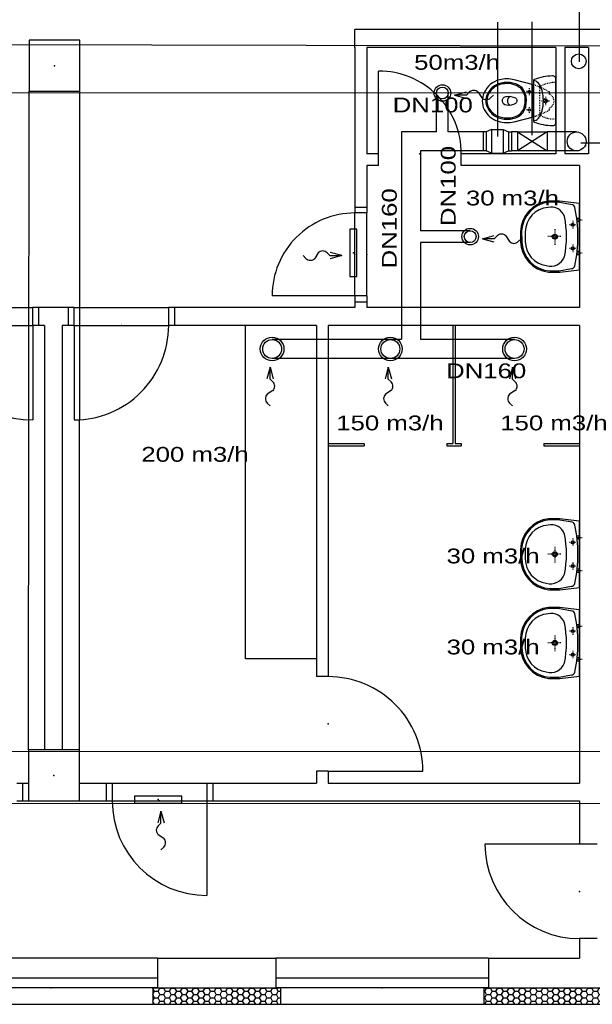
# Model space of a CAD drawing. Extents: x -196363 to 398972, y -489949 to -260582.
# Tile 204 of 256: x 259977 to 264820, y -480411 to -472087. Entities that reach past the tile are written whole.
import ezdxf

# ---------------------------------------------------------------- set-up
doc = ezdxf.new("R2010")
doc.units = 0
doc.header["$MEASUREMENT"] = 0
doc.linetypes.add('DASHED1', pattern=[1, 0.3, -0.4, 0.3])
for name, color, linetype in [('dvere', 1, 'Continuous'), ('navrh', 2, 'Continuous'), ('noszdiv', 1, 'Continuous'), ('okna', 2, 'Continuous'), ('tepizol', 8, 'Continuous'), ('VZT', 2, 'Continuous'), ('zarpred', 5, 'Continuous')]:
    doc.layers.add(name, color=color, linetype=linetype)
doc.styles.add('SPIRITTXTSTYLE1', font='ROMAN')
doc.linetypes.add('CERCH2', pattern='A,0,-1,[17,dur+dsp vaclavov.shx,S=0.003401,R=0,X=-1,Y=0],0', length=1)
pattern_1 = [(0, (578663.5, -350986), (47.625, 27.4963055), [-63.5, 31.75]), (60.000002, (578663.5, -350986), (-1.7e-06, 54.9926147), [31.75, -63.5]), (120.000003, (578663.5, -350986), (-47.625, 27.4963055), [-63.5, 31.75])]

msp = doc.modelspace()

# ---------------------------------------------------------------- hatches: boundary and pattern name
at = {"layer": 'tepizol', "linetype": 'Continuous', "ltscale": 300}
h = msp.add_hatch(dxfattribs=at)
h.set_pattern_fill('Plastev', color=1, scale=31.75, style=0, pattern_type=2)
h.set_pattern_definition(pattern_1)
h.paths.add_polyline_path([(262182.09375, -480410.9375), (262182.09375, -480270.9375), (261102.10938, -480270.9375), (261102.10938, -480410.9375)], flags=0)
h = msp.add_hatch(dxfattribs=at)
h.set_pattern_fill('Plastev', color=1, scale=31.75, style=0, pattern_type=2)
h.set_pattern_definition(pattern_1)
h.paths.add_polyline_path([(263902.09375, -480270.9375), (263902.09375, -480410.9375), (265922.09375, -480410.9375), (265922.09375, -480270.9375)], flags=0)

# ---------------------------------------------------------------- linework, layer by layer
at = {"layer": 'dvere', "color": 1, "linetype": 'Continuous', "ltscale": 300}
for p, q in [((263012.09375, -473220.90625, 900), (263012.09375, -472520.875, 900)), ((262812.0625, -474420.90625), (262812.0625, -473720.90625)), ((262912.0625, -474420.90625), (262912.0625, -473720.90625)), ((262812.0625, -474420.90625, 900), (262112.07812, -474420.90625, 900)), ((260087.09375, -474670.84375, 900), (260087.09375, -475470.84375, 900)), ((260437.09375, -474670.84375, 900), (260437.09375, -475470.84375, 900)), ((262587.0625, -478440.9375, 900), (263387.0625, -478440.9375, 900)), ((261559.59375, -478690.875, 900), (261559.59375, -479490.875, 900)), ((264712.09375, -479055.90625, 900), (263912.09375, -479055.90625, 900))]:
    msp.add_line(p, q, dxfattribs=at)
at = {"layer": 'dvere', "color": 1, "linetype": 'Continuous', "ltscale": 304.799988}
for p, q in [((262812.0625, -473670.90625), (262912.0625, -473670.90625)), ((260137.10938, -474520.875), (260137.10938, -474670.875)), ((260387.07812, -474520.875), (260387.07812, -474670.875)), ((261287.09375, -474520.875), (261287.09375, -474670.875)), ((262812.0625, -474470.90625), (262912.0625, -474470.90625)), ((260002.0625, -478540.90625), (260002.0625, -478690.9375)), ((260709.59375, -478540.90625), (260709.59375, -478690.9375)), ((261609.60938, -478540.90625), (261609.60938, -478690.9375))]:
    msp.add_line(p, q, dxfattribs=at)
at = {"layer": 'dvere', "color": 1, "linetype": 'Continuous', "ltscale": 330}
for p, q in [((259287.09375, -474520.875), (260087.09375, -474520.875)), ((260437.09375, -474520.875), (261237.09375, -474520.875)), ((259287.09375, -474670.875), (260087.09375, -474670.875)), ((260437.09375, -474670.875), (261237.09375, -474670.875)), ((260759.59375, -478540.90625), (261559.59375, -478540.90625)), ((260759.59375, -478690.9375), (261559.59375, -478690.9375))]:
    msp.add_line(p, q, dxfattribs=at)
at = {"layer": 'dvere', "color": 1, "linetype": 'Continuous', "ltscale": 300}
for centre, radius, start, end in [((263012.09375, -473220.90625, 900), 699.98828, 0, 90.000002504), ((262812.0625, -474420.90625, 900), 699.98828, 90.000002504, 180.000005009), ((260087.09375, -474670.84375, 900), 800.00079, 180.000005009, 270.000000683), ((260437.09375, -474670.84375, 900), 800.00079, 270.000000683, 360.000010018), ((262587.0625, -478440.9375, 900), 800.00079, 0, 90.000002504), ((261559.59375, -478690.875, 900), 800.00085, 180.000005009, 270.000000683), ((264712.09375, -479055.90625, 900), 800.00079, 180.000005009, 270.000000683)]:
    msp.add_arc(centre, radius, start, end, dxfattribs=at)
for p in [(263362.09375, -473220.90625, 900), (262812.0625, -474070.875, 900), (260837.09375, -474670.84375, 900), (262587.0625, -478040.90625, 900), (261159.59375, -478690.875, 900), (264712.09375, -479455.96875, 900)]:
    msp.add_point(p, dxfattribs=at)
at = {"layer": 'dvere', "color": 15, "linetype": 'Continuous', "ltscale": 250}
for p in [(262912.0625, -474070.90625), (260837.09375, -474670.875), (261159.59375, -478690.9375)]:
    msp.add_point(p, dxfattribs=at)
at = {"layer": 'navrh', "color": 1, "linetype": 'Continuous', "ltscale": 300}
for p, q in [((265437.125, -472170.90625, 900), (262812.0625, -472170.90625, 900)), ((262812.0625, -472320.9375, 900), (262812.0625, -472170.90625, 900)), ((262812.0625, -472320.9375, 900), (262812.0625, -473720.90625, 900)), ((264512.09375, -472320.9375, 900), (262912.0625, -472320.9375, 900)), ((262912.0625, -472320.9375, 900), (262912.0625, -473220.90625, 900)), ((264512.09375, -472320.9375, 900), (264512.09375, -473220.90625, 900)), ((264787.09375, -472320.9375, 900), (264587.09375, -472320.9375, 900)), ((264587.09375, -472320.9375, 900), (264587.09375, -473220.90625, 900)), ((264787.09375, -472320.9375, 900), (264787.09375, -473220.90625, 900)), ((263012.09375, -473220.90625, 900), (262912.0625, -473220.90625, 900)), ((263012.09375, -473320.875, 900), (263012.09375, -473220.90625, 900)), ((264512.09375, -473220.90625, 900), (263712.0625, -473220.90625, 900)), ((263712.0625, -473320.875, 900), (263712.0625, -473220.90625, 900)), ((264787.09375, -473220.90625, 900), (264587.09375, -473220.90625, 900)), ((263012.09375, -473320.875, 900), (262912.0625, -473320.875, 900)), ((262912.0625, -473320.875, 900), (262912.0625, -473720.90625, 900)), ((264712.09375, -473320.875, 900), (263712.0625, -473320.875, 900)), ((264712.09375, -473320.875, 900), (264712.09375, -474520.875, 900)), ((262912.0625, -473720.90625, 900), (262812.0625, -473720.90625, 900)), ((262912.0625, -474420.90625, 900), (262812.0625, -474420.90625, 900)), ((262812.0625, -474420.90625, 900), (262812.0625, -474520.875, 900)), ((262912.0625, -474420.90625, 900), (262912.0625, -474520.875, 900)), ((260437.09375, -474520.875, 900), (260087.09375, -474520.875, 900)), ((260087.09375, -474670.84375, 900), (260087.09375, -474520.875, 900)), ((260437.09375, -474670.84375, 900), (260437.09375, -474520.875, 900)), ((262812.0625, -474520.875, 900), (261237.09375, -474520.875, 900)), ((261237.09375, -474670.84375, 900), (261237.09375, -474520.875, 900)), ((264712.09375, -474520.875, 900), (262912.0625, -474520.875, 900)), ((260187.0625, -474670.84375, 900), (260087.09375, -474670.84375, 900)), ((260187.0625, -474670.84375, 900), (260187.0625, -478260.90625, 900)), ((260337.07812, -474670.84375, 900), (260337.07812, -478260.90625, 900)), ((260437.09375, -474670.84375, 900), (260337.07812, -474670.84375, 900)), ((262487.0625, -474670.84375, 900), (261237.09375, -474670.84375, 900)), ((262487.0625, -474670.84375, 900), (262487.0625, -477640.9375, 900)), ((264712.09375, -474670.84375, 900), (262587.0625, -474670.84375, 900)), ((262587.0625, -474670.84375, 900), (262587.0625, -477640.9375, 900)), ((264712.09375, -474670.84375, 900), (264712.09375, -478540.90625, 900)), ((262587.0625, -477640.9375, 900), (262487.0625, -477640.9375, 900)), ((262487.0625, -478440.9375, 900), (262487.0625, -478540.90625, 900)), ((262587.0625, -478440.9375, 900), (262487.0625, -478440.9375, 900)), ((262587.0625, -478440.9375, 900), (262587.0625, -478540.90625, 900)), ((259952.0625, -478540.90625, 900), (260052.07812, -478540.90625, 900)), ((260482.07812, -478540.90625, 900), (260759.59375, -478540.90625, 900)), ((260759.59375, -478540.90625, 900), (260759.59375, -478690.875, 900)), ((261559.59375, -478540.90625, 900), (262487.0625, -478540.90625, 900)), ((261559.59375, -478540.90625, 900), (261559.59375, -478690.875, 900)), ((262587.0625, -478540.90625, 900), (264712.09375, -478540.90625, 900)), ((259952.0625, -478690.875, 900), (260759.59375, -478690.875, 900)), ((261559.59375, -478690.875, 900), (264712.09375, -478690.875, 900)), ((264712.09375, -478690.875, 900), (264712.09375, -479055.90625, 900)), ((264862.09375, -479055.90625, 900), (264712.09375, -479055.90625, 900)), ((264862.09375, -479855.90625, 900), (264712.09375, -479855.90625, 900)), ((264712.09375, -479855.90625, 900), (264712.09375, -480020.90625, 900)), ((261142.09375, -480020.90625, 900), (262142.10938, -480020.90625, 900)), ((261142.09375, -480020.90625, 900), (261142.09375, -480270.9375, 900)), ((262142.10938, -480020.90625, 900), (262142.10938, -480270.9375, 900)), ((263942.09375, -480020.90625, 900), (264712.09375, -480020.90625, 900)), ((263942.09375, -480020.90625, 900), (263942.09375, -480270.9375, 900)), ((261102.10938, -480270.9375, 900), (262182.09375, -480270.9375, 900)), ((261102.10938, -480270.9375, 900), (261102.10938, -480410.9375, 900)), ((262182.09375, -480270.9375, 900), (262182.09375, -480410.9375, 900)), ((263902.09375, -480270.9375, 900), (265922.09375, -480270.9375, 900)), ((263902.09375, -480270.9375, 900), (263902.09375, -480410.9375, 900)), ((261102.10938, -480410.9375, 900), (262182.09375, -480410.9375, 900)), ((263902.09375, -480410.9375, 900), (265922.09375, -480410.9375, 900))]:
    msp.add_line(p, q, dxfattribs=at)
at = {"layer": 'noszdiv', "color": 1, "linetype": 'CERCH2', "ltscale": 300}
for p, q in [((246882.07812, -472270.9375, 1723.80005), (271317.0625, -472320.9375, 1723.80005)), ((247322.10938, -472710.96875, 1723.80005), (270877.09375, -472700.9375, 1723.80005)), ((260052.07812, -478260.90625, 1723.80005), (260057.07812, -472690.9375, 1723.80005)), ((260482.07812, -478260.90625, 1723.80005), (260487.09375, -472690.9375, 1723.80005)), ((270872.125, -478270.875, 1723.80005), (247322.10938, -478280.90625, 1723.80005)), ((270872.125, -478710.9375, 1723.80005), (246882.07812, -478720.9375, 1723.80005))]:
    msp.add_line(p, q, dxfattribs=at)
at = {"layer": 'noszdiv', "color": 1, "linetype": 'Continuous', "ltscale": 300}
for p, q in [((260487.09375, -472260.90625, 900), (260057.07812, -472260.90625, 900)), ((260057.07812, -472260.90625, 900), (260057.07812, -472690.9375, 900)), ((260487.09375, -472690.9375, 900), (260487.09375, -472260.90625, 900)), ((260057.07812, -472690.9375, 900), (260487.09375, -472690.9375, 900)), ((260482.07812, -478260.90625, 900), (260052.07812, -478260.90625, 900)), ((260052.07812, -478260.90625, 900), (260052.07812, -478690.875, 900)), ((260482.07812, -478690.875, 900), (260482.07812, -478260.90625, 900)), ((260052.07812, -478690.875, 900), (260482.07812, -478690.875, 900))]:
    msp.add_line(p, q, dxfattribs=at)
for p in [(260272.09375, -472475.90625, 900), (260267.07812, -478475.875, 900)]:
    msp.add_point(p, dxfattribs=at)
at = {"layer": 'okna', "color": 1, "linetype": 'Continuous', "ltscale": 300}
for p, q in [((261142.09375, -480020.90625, 3371.40015), (259342.10938, -480020.90625, 3371.40015)), ((263942.09375, -480020.90625, 3371.40015), (262142.10938, -480020.90625, 3371.40015)), ((261142.09375, -480190.90625, 3371.40015), (259342.10938, -480190.90625, 3371.40015)), ((263942.09375, -480190.90625, 3371.40015), (262142.10938, -480190.90625, 3371.40015)), ((261142.09375, -480270.9375, 3371.40015), (259342.10938, -480270.9375, 3371.40015)), ((263942.09375, -480270.9375, 3371.40015), (262142.10938, -480270.9375, 3371.40015)), ((259382.09375, -480410.9375, 3371.40015), (261102.10938, -480410.9375, 3371.40015)), ((262182.09375, -480410.9375, 3371.40015), (263902.09375, -480410.9375, 3371.40015))]:
    msp.add_line(p, q, dxfattribs=at)
for p in [(260242.07812, -480270.9375, 2547.59985), (263042.09375, -480270.9375, 2547.59985)]:
    msp.add_point(p, dxfattribs=at)
at = {"layer": 'VZT', "color": 3, "linetype": 'Continuous', "ltscale": 300}
for p, q in [((264708.59375, -471573.6875, 900), (264708.59375, -472443.0625, 900)), ((263502, -473035.90625, 900), (263502, -472706.8125, 900)), ((263602.03125, -473035.90625, 900), (263602.03125, -472706.90625, 900)), ((263502, -473035.90625, 900), (263207.09375, -473035.90625, 900)), ((263207.09375, -473035.90625, 900), (263207.09375, -474786.875, 900)), ((263896.96875, -473035.90625, 900), (263602.03125, -473035.90625, 900)), ((264187.09375, -473035.90625, 900), (264137.09375, -473035.90625, 900)), ((264687.0625, -473035.90625, 900), (264437.0625, -473035.90625, 900)), ((264914.25, -473131.65625, 900), (264723.59375, -473131.65625, 900)), ((263896.96875, -473195.84375, 900), (263367.0625, -473195.84375, 900)), ((263367.0625, -473195.84375, 900), (263367.0625, -473870.84375, 900)), ((264187.09375, -473195.90625, 900), (264137.09375, -473195.90625, 900)), ((264687.0625, -473195.84375, 900), (264437.0625, -473195.84375, 900)), ((263787.0625, -473870.84375, 900), (263367.0625, -473870.84375, 900)), ((263367.0625, -473970.84375, 900), (263367.0625, -474786.875, 900)), ((263787.0625, -473970.84375, 900), (263367.0625, -473970.84375, 900)), ((263207.09375, -474790.78125, 900), (262112.04688, -474790.78125, 900)), ((264162.09375, -474790.78125, 900), (263367.0625, -474790.78125, 900)), ((264162.09375, -474950.84375, 900), (262112.04688, -474950.84375, 900))]:
    msp.add_line(p, q, dxfattribs=at)
at = {"layer": 'VZT', "color": 2, "linetype": 'Continuous', "ltscale": 300}
for p, q in [((264019, -472108.0625, 900), (264019, -473074.5, 900)), ((264308.1875, -472104.6875, 900), (264308.1875, -473064.34375, 900)), ((263654.75, -472724.3125, 900), (263754.90625, -472697.46875, 900)), ((263755.71875, -472724.3125, 900), (263654.75, -472724.3125, 900)), ((263654.75, -472724.3125, 900), (263753.28125, -472750.71875, 900)), ((263896.96875, -473035.90625, 900), (263896.96875, -473195.90625, 900)), ((263921.96875, -473035.90625, 900), (263896.96875, -473035.90625, 900)), ((263967.03125, -473015.90625, 900), (263921.96875, -473035.90625, 900)), ((263921.96875, -473035.90625, 900), (263921.96875, -473195.90625, 900)), ((263967.03125, -473015.90625, 900), (263967.03125, -473215.90625, 900)), ((263967.03125, -473015.90625, 900), (264067.03125, -473015.90625, 900)), ((264067.03125, -473015.90625, 900), (264067.03125, -473215.90625, 900)), ((264067.03125, -473015.90625, 900), (264112.09375, -473035.90625, 900)), ((264112.09375, -473035.90625, 900), (264112.09375, -473195.90625, 900)), ((264112.09375, -473035.90625, 900), (264137.09375, -473035.90625, 900)), ((264137.09375, -473035.90625, 900), (264137.09375, -473195.90625, 900)), ((264187.09375, -473035.90625, 900), (264187.09375, -473195.90625, 900)), ((264187.09375, -473035.90625, 900), (264437.0625, -473035.90625, 900)), ((264437.0625, -473035.90625, 900), (264187.09375, -473195.90625, 900)), ((264187.09375, -473035.90625, 900), (264437.0625, -473195.90625, 900)), ((264437.0625, -473035.90625, 900), (264437.0625, -473195.90625, 900)), ((263921.96875, -473195.90625, 900), (263896.96875, -473195.90625, 900)), ((263967.03125, -473215.90625, 900), (263921.96875, -473195.90625, 900)), ((263967.03125, -473215.90625, 900), (264067.03125, -473215.90625, 900)), ((264067.03125, -473215.90625, 900), (264112.09375, -473195.90625, 900)), ((264112.09375, -473195.90625, 900), (264137.09375, -473195.90625, 900)), ((264437.0625, -473195.90625, 900), (264187.09375, -473195.90625, 900)), ((262828.875, -473857.15625, 900), (262768.90625, -473857.15625, 900)), ((262768.90625, -473857.15625, 900), (262768.90625, -474257.15625, 900)), ((262828.875, -474257.15625, 900), (262828.875, -473857.15625, 900)), ((263889.8125, -473938.34375, 900), (263989.96875, -473911.5, 900)), ((263990.75, -473938.34375, 900), (263889.8125, -473938.34375, 900)), ((263889.8125, -473938.34375, 900), (263988.3125, -473964.75, 900)), ((262600.875, -474081.4375, 900), (262701.84375, -474081.4375, 900)), ((262701.84375, -474081.4375, 900), (262601.65625, -474054.59375, 900)), ((262701.84375, -474081.4375, 900), (262603.3125, -474107.8125, 900)), ((262768.90625, -474257.15625, 900), (262828.875, -474257.15625, 900)), ((262094.5625, -475023.59375, 900), (262068.17188, -475122.125, 900)), ((262094.5625, -475124.5625, 900), (262094.5625, -475023.59375, 900)), ((262094.5625, -475023.59375, 900), (262121.40625, -475123.78125, 900)), ((263094.5625, -475023.59375, 900), (263068.1875, -475122.125, 900)), ((263094.5625, -475124.5625, 900), (263094.5625, -475023.59375, 900)), ((263094.5625, -475023.59375, 900), (263121.40625, -475123.78125, 900)), ((264144.59375, -475023.59375, 900), (264118.21875, -475122.125, 900)), ((264144.59375, -475124.5625, 900), (264144.59375, -475023.59375, 900)), ((264144.59375, -475023.59375, 900), (264171.4375, -475123.78125, 900)), ((261347.42188, -478650.4375, 900), (260947.42188, -478650.4375, 900)), ((260947.42188, -478650.4375, 900), (260947.42188, -478710.4375, 900)), ((260947.42188, -478710.4375, 900), (261347.42188, -478710.4375, 900)), ((261347.42188, -478710.4375, 900), (261347.42188, -478650.4375, 900)), ((261171.70312, -478777.5, 900), (261144.85938, -478877.65625, 900)), ((261171.70312, -478878.46875, 900), (261171.70312, -478777.5, 900)), ((261171.70312, -478777.5, 900), (261198.09375, -478876.03125, 900))]:
    msp.add_line(p, q, dxfattribs=at)
at = {"layer": 'VZT', "color": 2, "linetype": 'Continuous', "ltscale": 225}
for p, q in [((263779.71875, -472700.3125, 900), (263755.71875, -472724.3125, 900)), ((263854, -472700.3125, 900), (263884.75, -472748.3125, 900)), ((263959, -472748.3125, 900), (263983.03125, -472724.3125, 900)), ((264014.78125, -473914.34375, 900), (263990.75, -473938.34375, 900)), ((264089.03125, -473914.34375, 900), (264119.78125, -473962.375, 900)), ((264194.0625, -473962.375, 900), (264218.0625, -473938.34375, 900)), ((262397.59375, -474105.4375, 900), (262373.5625, -474081.4375, 900)), ((262502.59375, -474057.40625, 900), (262471.84375, -474105.4375, 900)), ((262576.875, -474057.40625, 900), (262600.875, -474081.4375, 900)), ((262118.57812, -475148.5625, 900), (262094.5625, -475124.5625, 900)), ((263118.5625, -475148.5625, 900), (263094.5625, -475124.5625, 900)), ((264168.59375, -475148.5625, 900), (264144.59375, -475124.5625, 900)), ((262118.57812, -475222.84375, 900), (262070.54688, -475253.59375, 900)), ((263118.5625, -475222.84375, 900), (263070.5625, -475253.59375, 900)), ((264168.59375, -475222.84375, 900), (264120.59375, -475253.59375, 900)), ((262070.54688, -475327.875, 900), (262094.5625, -475351.875, 900)), ((263070.5625, -475327.875, 900), (263094.5625, -475351.875, 900)), ((264120.59375, -475327.875, 900), (264144.59375, -475351.875, 900)), ((261147.6875, -478902.46875, 900), (261171.70312, -478878.46875, 900)), ((261147.6875, -478976.71875, 900), (261195.71875, -479007.5, 900)), ((261195.71875, -479081.75, 900), (261171.70312, -479105.75, 900))]:
    msp.add_line(p, q, dxfattribs=at)
at = {"layer": 'VZT', "color": 3, "linetype": 'Continuous', "ltscale": 300}
for centre, radius in [((264705.375, -472438.90625, 900), 62.50781), ((264687.0625, -473115.875, 900), 79.99512)]:
    msp.add_circle(centre, radius, dxfattribs=at)
at = {"layer": 'VZT', "color": 2, "linetype": 'Continuous', "ltscale": 300}
for centre, radius in [((263552, -472706.8125, 900), 70.00626), ((263552, -472706.8125, 900), 50.00625), ((263787.0625, -473920.84375, 900), 70.00626), ((263787.0625, -473920.84375, 900), 50.00625), ((262112.04688, -474870.8125, 900), 100.01993), ((262112.04688, -474870.8125, 900), 80.01992), ((263112.0625, -474870.8125, 900), 100.01993), ((263112.0625, -474870.8125, 900), 80.01992), ((264162.09375, -474870.8125, 900), 100.01993), ((264162.09375, -474870.8125, 900), 80.01992)]:
    msp.add_circle(centre, radius, dxfattribs=at)
at = {"layer": 'VZT', "color": 2, "linetype": 'Continuous', "ltscale": 225}
for centre, start, end in [((263816.875, -472737.46875, 900), 44.980856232, 135.038276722), ((263921.84375, -472711.15625, 900), 224.961733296, 315.038295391), ((264051.9375, -473951.5, 900), 44.980856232, 135.038276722), ((264156.90625, -473925.21875, 900), 224.961733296, 315.038295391), ((262539.71875, -474094.5625, 900), 44.980893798, 135.019152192), ((262434.75, -474068.28125, 900), 224.980912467, 315.019170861), ((262081.42188, -475185.71875, 900), 314.980894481, 405.038277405), ((263081.40625, -475185.71875, 900), 314.980894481, 405.038277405), ((264131.4375, -475185.71875, 900), 314.980894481, 405.038277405), ((262107.70312, -475290.71875, 900), 134.980875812, 225.038272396), ((263107.71875, -475290.71875, 900), 134.980875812, 225.038272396), ((264157.75, -475290.71875, 900), 134.980875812, 225.038272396), ((261184.85938, -478939.625, 900), 134.980875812, 225.019161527), ((261158.5625, -479044.59375, 900), 314.980894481, 405.019180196)]:
    msp.add_arc(centre, 52.51345, start, end, dxfattribs=at)
at = {"layer": 'VZT', "color": 2, "linetype": 'Continuous', "ltscale": 300}
for p in [(262798.96875, -474057.15625, 900), (261147.42188, -478680.40625, 900)]:
    msp.add_point(p, dxfattribs=at)
at = {"layer": 'zarpred', "color": 1, "linetype": 'DASHED1', "ltscale": 20}
for p, q in [((264311.21875, -472694.6875), (264264.34375, -472694.6875)), ((264286.84375, -472664.625), (264286.84375, -472724.65625)), ((264388.84375, -472772.6875), (264460.125, -472772.6875)), ((264422.78125, -472737.8125), (264422.78125, -472810.9375)), ((264312.15625, -472849.96875), (264262.4375, -472849.96875)), ((264286.84375, -472825.96875), (264286.84375, -472878.4375))]:
    msp.add_line(p, q, dxfattribs=at)
at = {"layer": 'zarpred', "color": 1, "linetype": 'DASHED1', "ltscale": 14.000001}
for p, q in [((264654.34375, -473788.28125), (264654.34375, -473854.0625)), ((264735.15625, -473781.4375), (264687.1875, -473781.4375)), ((264502.34375, -473858.125), (264502.34375, -473989.59375)), ((264679, -473821.1875), (264626.9375, -473821.1875)), ((264553.03125, -473921.125), (264443.4375, -473921.125)), ((264679, -474020.84375), (264626.9375, -474020.84375)), ((264654.34375, -473988), (264654.34375, -474053.6875)), ((264735.15625, -474060.84375), (264687.1875, -474060.84375)), ((264502.34375, -476543.1875), (264502.34375, -476674.59375)), ((264679, -476506.1875), (264626.9375, -476506.1875)), ((264654.34375, -476473.34375), (264654.34375, -476539.03125)), ((264735.15625, -476466.5), (264687.1875, -476466.5)), ((264553.03125, -476606.15625), (264443.4375, -476606.15625)), ((264679, -476705.90625), (264626.9375, -476705.875)), ((264654.34375, -476673.03125), (264654.34375, -476738.75)), ((264735.15625, -476745.90625), (264687.1875, -476745.90625)), ((264502.34375, -477293.1875), (264502.34375, -477424.59375)), ((264679, -477256.1875), (264626.9375, -477256.1875)), ((264654.34375, -477223.34375), (264654.34375, -477289.03125)), ((264735.15625, -477216.5), (264687.1875, -477216.5)), ((264553.03125, -477356.15625), (264443.4375, -477356.15625)), ((264679, -477455.90625), (264626.9375, -477455.84375)), ((264654.34375, -477423), (264654.34375, -477488.75)), ((264735.15625, -477495.90625), (264687.1875, -477495.90625))]:
    msp.add_line(p, q, dxfattribs=at)
at = {"layer": 'zarpred', "color": 1, "linetype": 'Continuous'}
for p, q in [((264711.84375, -473767.25), (264687.1875, -473767.25)), ((264711.84375, -473794.625), (264692.53125, -473794.625)), ((264711.84375, -474046.65625), (264687.1875, -474046.65625)), ((264711.84375, -474074.03125), (264692.53125, -474074.03125)), ((264711.84375, -476452.21875), (264687.1875, -476452.21875)), ((264711.84375, -476479.59375), (264692.53125, -476479.59375)), ((264711.84375, -476731.625), (264687.1875, -476731.625)), ((264711.84375, -476759), (264692.53125, -476759)), ((264711.84375, -477202.21875), (264687.1875, -477202.21875)), ((264711.84375, -477229.59375), (264692.53125, -477229.59375)), ((264711.84375, -477481.59375), (264687.1875, -477481.59375)), ((264711.84375, -477509), (264692.53125, -477509))]:
    msp.add_line(p, q, dxfattribs=at)
at = {"layer": 'zarpred', "color": 1, "linetype": 'Continuous', "ltscale": 300}
for p, q in [((261887.07812, -477490.9375, 900), (261887.07812, -474670.84375, 900)), ((263639.5625, -474670.84375, 900), (263639.5625, -475670.875, 900)), ((263659.5625, -474670.84375, 900), (263659.5625, -475670.875, 900)), ((262587.0625, -475670.875, 900), (262889.59375, -475670.875, 900)), ((262587.0625, -475690.84375, 900), (262889.59375, -475690.84375, 900)), ((262889.59375, -475670.875, 900), (262889.59375, -475690.84375, 900)), ((263589.5625, -475670.875, 900), (263639.5625, -475670.875, 900)), ((263589.5625, -475670.875, 900), (263589.5625, -475690.84375, 900)), ((263589.5625, -475690.84375, 900), (263709.5625, -475690.84375, 900)), ((263659.5625, -475670.875, 900), (263709.5625, -475670.875, 900)), ((263709.5625, -475670.875, 900), (263709.5625, -475690.84375, 900)), ((264409.5625, -475670.875, 900), (264712.09375, -475670.875, 900)), ((264409.5625, -475670.875, 900), (264409.5625, -475690.84375, 900)), ((264409.5625, -475690.84375, 900), (264712.09375, -475690.84375, 900)), ((262487.0625, -477490.9375, 900), (261887.07812, -477490.9375, 900))]:
    msp.add_line(p, q, dxfattribs=at)
at = {"layer": 'zarpred', "color": 1, "linetype": 'Continuous', "ltscale": 7}
for points in [[(264321.8125, -472636.90625), (264159.84375, -472595.21875, 0.120198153), (264033.5, -472594.875, 0.2239549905), (263905.34375, -472704.3125, 0.2338795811), (263905.34375, -472845.59375, 0.1979395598), (264022.375, -472945.4375, 0.1401719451), (264159.84375, -472949.75), (264321.8125, -472908.21875)], [(264261.8125, -472770.09375, 0.1740990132), (264233.78125, -472674.15625, 0.0907895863), (264195.3125, -472640.03125, 0.1244630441), (264099.34375, -472617.21875, 0.1129211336), (264003.34375, -472639.71875, 0.1750533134), (263932.25, -472717.625, 0.2588111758), (263932.25, -472827.34375, 0.171882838), (264003.34375, -472905.25, 0.1320878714), (264099.34375, -472927.75, 0.1303286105), (264195.3125, -472904.9375, 0.2067324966), (264256.28125, -472824.6875, 0.0655918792), (264261.8125, -472773.8125)], [(264251.96875, -472770.75, 0.2065757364), (264214.4375, -472667.21875, 0.205236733), (264079.03125, -472628.21875, 0.1817712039), (263973.46875, -472674.25, 0.1942552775), (263928.90625, -472764.65625, 0.1107989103), (263939.28125, -472823.78125, 0.1518451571), (264008, -472896.40625, 0.116294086), (264099.34375, -472917.75, 0.2009926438), (264214.4375, -472877.75, 0.1941405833), (264252.5625, -472776.90625)], [(264512.53125, -472594.96875, 0.4484928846), (264481.875, -472562.34375, 0.0834908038), (264328.3125, -472592.5, 0.3122022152), (264321.8125, -472601.8125), (264321.8125, -472943.125, 0.3121754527), (264328.3125, -472952.46875, 0.0834882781), (264481.875, -472982.625, 0.4484928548), (264512.53125, -472950)], [(264091.15625, -472735.78125, -0.1475904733), (264170.0625, -472747.875, -0.509097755), (264170.3125, -472795.90625, -0.1502406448), (264092.6875, -472810.09375, -0.8275521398), (264087.4375, -472735.90625)]]:
    msp.add_lwpolyline(points, format="xyb", close=True, dxfattribs=at)
at = {"layer": 'zarpred', "color": 1, "linetype": 'DASHED1', "ltscale": 20}
for points in [[(264321.8125, -472636.75, -0.0494554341), (264456.875, -472697.90625, -0.0545248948), (264457.125, -472716.625, -0.6626927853), (264457.71875, -472833.5625, -0.0762061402), (264456.8125, -472849.96875, -0.0001383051), (264456.5625, -472850.40625, -0.0431798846), (264321.8125, -472908.21875)], [(264512.6875, -472619.6875, 0.1706822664), (264373.1875, -472655.65625), (264373.1875, -472889.3125, 0.1706821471), (264512.6875, -472925.28125)]]:
    msp.add_lwpolyline(points, format="xyb", close=True, dxfattribs=at)
at = {"layer": 'zarpred', "color": 1, "linetype": 'Continuous', "ltscale": 7}
msp.add_lwpolyline([(264124.21875, -472735.09375, 0.6348764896), (264126.3125, -472809.75)], format="xyb", dxfattribs=at)
at = {"layer": 'zarpred', "color": 1, "linetype": 'Continuous'}
for points in [[(264712.09375, -473640.84375), (264542.40625, -473621.25), (264450.09375, -473620.90625, 0.3735613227), (264212.0625, -473880.0625), (264212.0625, -473880.0625), (264212.0625, -473961.65625, 0.3724052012), (264449.3125, -474220.875), (264449.3125, -474220.875), (264545.25, -474221.03125), (264712.09375, -474200.84375)], [(264222.375, -473961.53125, 0.3915576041), (264463.375, -474211.46875), (264463.375, -474211.46875), (264540.46875, -474210.84375), (264642.625, -474191.71875, 0.3566107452), (264672.9375, -474167.6875, 0.1005923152), (264673, -473674.03125, 0.3243051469), (264648.125, -473650.96875), (264648.125, -473650.96875), (264528.3125, -473630.8125), (264454.90625, -473630.8125, 0.3749197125), (264222, -473873.21875), (264222, -473873.21875)], [(264253.03125, -473960.8125, 0.3708738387), (264430.90625, -474166.21875, 0.3916131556), (264584.78125, -474090.40625, 0.0969293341), (264584.78125, -473751.375, 0.3847571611), (264445.03125, -473674.6875, 0.3922860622), (264253.03125, -473881.4375), (264253.03125, -473881.4375)], [(264712.09375, -476325.90625), (264542.40625, -476306.25), (264450.09375, -476305.875, 0.3735613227), (264212.0625, -476565.0625), (264212.0625, -476565.0625), (264212.0625, -476646.6875, 0.3724052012), (264449.3125, -476905.84375), (264449.3125, -476905.84375), (264545.25, -476906.03125), (264712.09375, -476885.90625)], [(264222.375, -476646.59375, 0.3915576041), (264463.375, -476896.40625), (264463.375, -476896.40625), (264540.46875, -476895.875), (264642.625, -476876.71875, 0.3566107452), (264672.9375, -476852.71875, 0.1005923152), (264673, -476359.03125, 0.3243051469), (264648.125, -476336.03125), (264648.125, -476336.03125), (264528.3125, -476315.875), (264454.90625, -476315.875, 0.3749197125), (264222, -476558.21875), (264222, -476558.21875)], [(264253.03125, -476645.875, 0.3708738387), (264430.90625, -476851.28125, 0.3916131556), (264584.78125, -476775.375, 0.0969293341), (264584.78125, -476436.34375, 0.3847571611), (264445.03125, -476359.625, 0.3922860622), (264253.03125, -476566.40625), (264253.03125, -476566.40625)], [(264712.09375, -477075.90625), (264542.40625, -477056.25), (264450.09375, -477055.84375, 0.3735613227), (264212.0625, -477315.0625), (264212.0625, -477315.0625), (264212.0625, -477396.6875, 0.3724052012), (264449.3125, -477655.84375), (264449.3125, -477655.84375), (264545.25, -477656.03125), (264712.09375, -477635.875)], [(264222.375, -477396.5625, 0.3915576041), (264463.375, -477646.40625), (264463.375, -477646.40625), (264540.46875, -477645.875), (264642.625, -477626.71875, 0.3566107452), (264672.9375, -477602.6875, 0.1005923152), (264673, -477109.03125, 0.3243051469), (264648.125, -477086.03125), (264648.125, -477086.03125), (264528.3125, -477065.875), (264454.90625, -477065.875, 0.3749197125), (264222, -477308.21875), (264222, -477308.21875)], [(264253.03125, -477395.875, 0.3708738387), (264430.90625, -477601.25, 0.3916131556), (264584.78125, -477525.375, 0.0969293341), (264584.78125, -477186.34375, 0.3847571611), (264445.03125, -477109.625, 0.3922860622), (264253.03125, -477316.40625), (264253.03125, -477316.40625)]]:
    msp.add_lwpolyline(points, format="xyb", close=True, dxfattribs=at)
at = {"layer": 'zarpred', "color": 1, "linetype": 'Continuous', "ltscale": 7}
for centre, radius in [((264286.84375, -472694.6875), 9.27465), ((264422.78125, -472772.46875), 17.09324), ((264422.78125, -472772.46875), 13.6038), ((264287.3125, -472849.96875), 8.90025)]:
    msp.add_circle(centre, radius, dxfattribs=at)
at = {"layer": 'zarpred', "color": 1, "linetype": 'Continuous'}
for centre, radius in [((264654.34375, -473820.84375), 12.93063), ((264502.09375, -473920.84375), 20.87694), ((264502.34375, -473921.125), 14.78058), ((264654.34375, -474020.5625), 12.93063), ((264654.34375, -476505.875), 12.93063), ((264502.09375, -476605.90625), 20.87694), ((264502.34375, -476606.15625), 14.78058), ((264654.34375, -476705.5625), 12.93063), ((264654.34375, -477255.875), 12.93063), ((264502.09375, -477355.90625), 20.87694), ((264502.34375, -477356.15625), 14.78058), ((264654.34375, -477455.5625), 12.93063)]:
    msp.add_circle(centre, radius, dxfattribs=at)
at = {"layer": 'zarpred', "color": 1, "linetype": 'Continuous', "ltscale": 7}
msp.add_ellipse((264325.5, -472772.09375), major_axis=(-0.00001, 168.8831), ratio=0.4782613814, start_param=9.3802080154, end_param=12.6111326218, dxfattribs=at)

# ---------------------------------------------------------------- texts
at = {"layer": 'VZT', "color": 7, "linetype": 'Continuous', "ltscale": 300, "style": 'SPIRITTXTSTYLE1', "width": 1.3}
for s, p in [('50m3/h', (263312.96875, -472510.1875, 900)), ('30 m3/h', (263750.8125, -473657.03125, 900)), ('150 m3/h', (262654.34375, -475558.59375, 900)), ('150 m3/h', (264041.46875, -475558.59375, 900)), ('200 m3/h', (261005.90625, -475824.21875, 900)), ('30 m3/h', (263587.40625, -476683.25, 900)), ('30 m3/h', (263587.40625, -477452.84375, 900))]:
    msp.add_text(s, height=125.25, dxfattribs=at).set_placement(p)
at = {"layer": 'VZT', "color": 3, "linetype": 'Continuous', "ltscale": 300, "style": 'SPIRITTXTSTYLE1', "width": 1.3}
for s, p in [('DN100', (263131.5625, -472870.5625, 900)), ('DN160', (263583.28125, -475117.875, 900))]:
    msp.add_text(s, height=125.25, dxfattribs=at).set_placement(p)
for s, p in [('DN100', (263663.875, -473831.78125, 900)), ('DN160', (263165.6875, -474189.78125, 900))]:
    msp.add_text(s, height=125.25, rotation=450.000019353, dxfattribs=at).set_placement(p)

doc.saveas('drawing.dxf')
